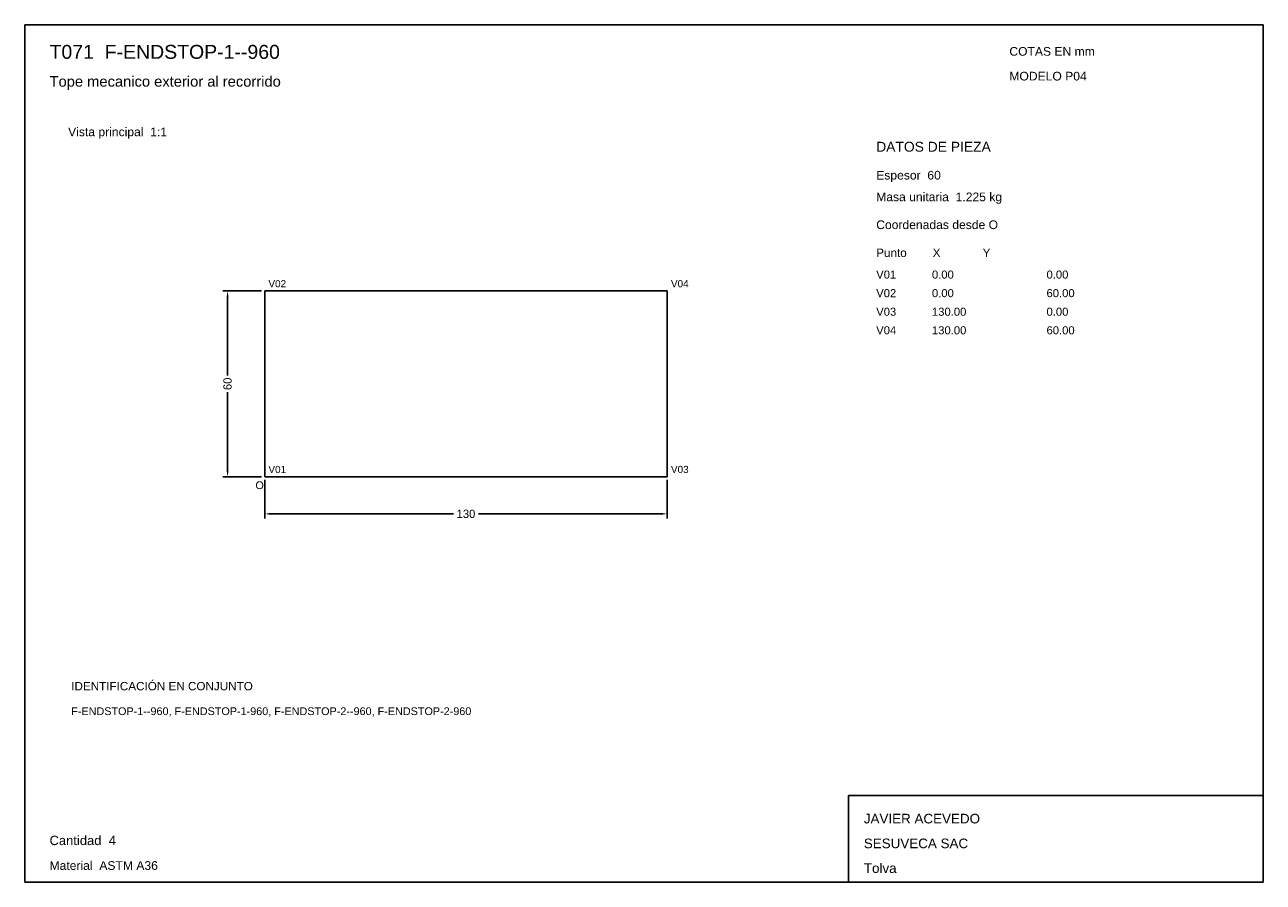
# Model space of a CAD drawing. Header units: millimetres. Extents: x 10 to 410, y 10 to 287.
import ezdxf

# ---------------------------------------------------------------- set-up
doc = ezdxf.new("R2010")
doc.units = ezdxf.units.MM
doc.styles.add('ARIAL', font='arial.ttf')
doc.dimstyles.get("Standard").update_dxf_attribs({"dimtxt": 2.5, "dimasz": 2.5, "dimexe": 1.25, "dimexo": 0.625, "dimtad": 1, "dimcen": 2.5, "dimazin": 3, "dimtfac": 1, "dimtmove": 0, "dimatfit": 3})

# ---------------------------------------------------------------- blocks, each defined once
blk = doc.blocks.new('_CLOSEDFILLED')
at = {"color": 0, "linetype": 'BYBLOCK'}
blk.add_solid([(-1, 0.16), (0, 0), (-1, -0.16)], dxfattribs=at)
blk = doc.blocks.new('*D1')
for p, q in [((87.5, 140), (87.5, 127.5)), ((217.5, 140), (217.5, 127.5)), ((89.5, 129), (148.45, 129)), ((156.55, 129), (215.5, 129))]:
    blk.add_line(p, q)
at = {"layer": 'Defpoints'}
for p in [(87.5, 141), (217.5, 141), (87.5, 129)]:
    blk.add_point(p, dxfattribs=at)
at = {"xscale": 2, "yscale": 2, "rotation": 180}
blk.add_blockref('_CLOSEDFILLED', (87.5, 129), dxfattribs=at)
at = {"xscale": 2, "yscale": 2}
blk.add_blockref('_CLOSEDFILLED', (217.5, 129), dxfattribs=at)
at = {"insert": (152.5, 129), "char_height": 2.7, "attachment_point": 5}
blk.add_mtext('130', dxfattribs=at)
blk = doc.blocks.new('*D2')
for p, q in [((86.5, 201), (74, 201)), ((75.5, 173.7), (75.5, 199)), ((75.5, 143), (75.5, 168.3)), ((86.5, 141), (74, 141))]:
    blk.add_line(p, q)
at = {"layer": 'Defpoints'}
for p in [(87.5, 201), (75.5, 141), (87.5, 141)]:
    blk.add_point(p, dxfattribs=at)
at = {"xscale": 2, "yscale": 2}
for p, rotation in [((75.5, 201), 90), ((75.5, 141), 270)]:
    blk.add_blockref('_CLOSEDFILLED', p, dxfattribs=dict(at, rotation=rotation))
at = {"insert": (75.5, 171), "char_height": 2.7, "attachment_point": 5, "rotation": 90}
blk.add_mtext('60', dxfattribs=at)

msp = doc.modelspace()

# ---------------------------------------------------------------- linework, layer by layer
for p, q in [((410, 287), (10, 287)), ((10, 287), (10, 10)), ((410, 10), (410, 287)), ((410, 38), (276, 38)), ((276, 38), (276, 10)), ((410, 10), (410, 38)), ((10, 10), (410, 10)), ((276, 10), (410, 10))]:
    msp.add_line(p, q)
for points in [[(87.5, 141), (87.5, 201), (87.5, 201)], [(87.5, 201), (217.5, 201), (217.5, 201)], [(217.5, 141), (217.5, 201), (217.5, 201)], [(87.5, 141), (217.5, 141), (217.5, 141)]]:
    msp.add_lwpolyline(points)

# ---------------------------------------------------------------- texts
at = {"style": 'ARIAL'}
for s, height, p in [('T071  F-ENDSTOP-1--960', 4.5, (18, 276)), ('COTAS EN mm', 2.8, (328, 277)), ('Tope mecanico exterior al recorrido', 3.4, (18, 267)), ('MODELO P04', 2.8, (328, 269)), ('Vista principal  1:1', 2.8, (24, 251)), ('DATOS DE PIEZA', 3.2, (285, 246)), ('Espesor  60', 2.8, (285, 237)), ('Masa unitaria  1.225 kg', 2.8, (285, 230)), ('Coordenadas desde O', 2.8, (285, 221)), ('Punto        X             Y', 2.7, (285, 212)), ('V02', 2.3, (88.7, 202.2)), ('V04', 2.3, (218.7, 202.2)), ('V01', 2.6, (285, 205)), ('0.00', 2.6, (303, 205)), ('0.00', 2.6, (340, 205)), ('V02', 2.6, (285, 199)), ('0.00', 2.6, (303, 199)), ('60.00', 2.6, (340, 199)), ('V03', 2.6, (285, 193)), ('130.00', 2.6, (303, 193)), ('0.00', 2.6, (340, 193)), ('V04', 2.6, (285, 187)), ('130.00', 2.6, (303, 187)), ('60.00', 2.6, (340, 187)), ('V01', 2.3, (88.7, 142.2)), ('V03', 2.3, (218.7, 142.2)), ('O', 2.5, (84.5, 137)), ('IDENTIFICACIÓN EN CONJUNTO', 2.7, (25, 72)), ('F-ENDSTOP-1--960, F-ENDSTOP-1-960, F-ENDSTOP-2--960, F-ENDSTOP-2-960', 2.5, (25, 64)), ('JAVIER ACEVEDO', 3.1, (281, 29)), ('Cantidad  4', 3, (18, 22)), ('SESUVECA SAC', 3.1, (281, 21)), ('Material  ASTM A36', 2.8, (18, 14)), ('Tolva', 3.1, (281, 13))]:
    msp.add_text(s, height=height, dxfattribs=at).set_placement(p)

# ---------------------------------------------------------------- dimensions: what is measured, and where the dimension line sits
dim = msp.add_linear_dim(base=(75.5, 141), p1=(87.5, 141), p2=(87.5, 201), angle=90, dimstyle='Standard', override={"dimtxt": 2.7, "dimasz": 2, "dimexe": 1.5, "dimexo": 1, "dimgap": 1, "dimdec": 2, "dimlfac": 1, "dimzin": 8})
dim.commit()
dim.dimension.update_dxf_attribs({"geometry": '*D2', "text_midpoint": (75.5, 171)})
dim = msp.add_linear_dim(base=(87.5, 129), p1=(87.5, 141), p2=(217.5, 141), dimstyle='Standard', override={"dimtxt": 2.7, "dimasz": 2, "dimexe": 1.5, "dimexo": 1, "dimgap": 1, "dimdec": 2, "dimlfac": 1, "dimzin": 8})
dim.commit()
dim.dimension.update_dxf_attribs({"geometry": '*D1', "text_midpoint": (152.5, 129)})

doc.saveas('drawing.dxf')
